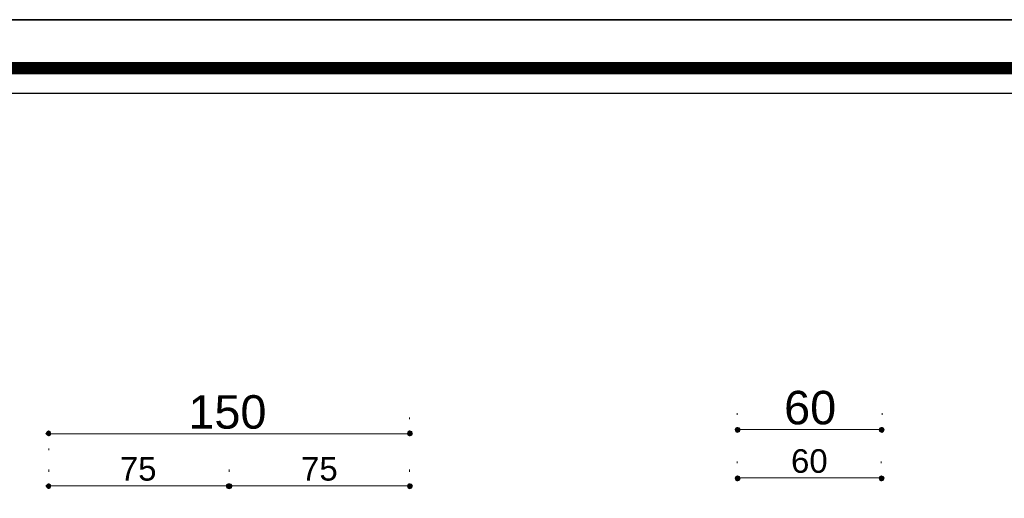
# Model space of a CAD drawing. Header units: metres. Extents: x 5.7 to 89.8, y 4 to 63.5.
# Tile 40 of 59: x 36.9 to 47.9, y 58.2 to 63.5. Entities that reach past the tile are written whole.
import ezdxf

# ---------------------------------------------------------------- set-up
doc = ezdxf.new("R2010")
doc.units = ezdxf.units.M
doc.header["$MEASUREMENT"] = 0
for name, color, linetype in [('PDF8_dim', 7, 'Continuous'), ('PDF8_KADR', 7, 'Continuous'), ('PDF8_Text', 7, 'Continuous')]:
    doc.layers.add(name, color=color, linetype=linetype)
doc.styles.add('PDF Arial', font='arial.ttf')

msp = doc.modelspace()

# ---------------------------------------------------------------- linework, layer by layer
at = {"layer": 'PDF8_dim', "lineweight": 20}
for points in [[(44.913, 59.103), (44.913, 59.084)], [(46.522, 59.103), (46.522, 59.084)], [(41.273, 59.055), (41.273, 59.036)], [(37.295, 58.872), (37.334, 58.872), (41.205, 58.872), (41.244, 58.872)], [(44.952, 58.92), (44.981, 58.92), (46.454, 58.92), (46.483, 58.92)], [(37.266, 58.689), (37.266, 58.709)], [(44.913, 58.564), (44.913, 58.545)], [(46.512, 58.564), (46.512, 58.545)], [(37.266, 58.477), (37.266, 58.449)], [(41.273, 58.477), (41.273, 58.449)], [(39.231, 58.294), (39.202, 58.294), (37.334, 58.294), (37.295, 58.294)], [(39.308, 58.294), (39.337, 58.294), (41.205, 58.294), (41.244, 58.294)], [(46.483, 58.381), (46.454, 58.381), (44.981, 58.381), (44.952, 58.381)]]:
    msp.add_lwpolyline(points, dxfattribs=at)
msp.add_lwpolyline([(39.27, 58.449), (39.27, 58.477)], close=True, dxfattribs=at)
at = {"layer": 'PDF8_dim', "transparency": 33554559}
for points in [[(44.913, 58.949), (44.894, 58.94), (44.913, 58.92)], [(44.913, 58.92), (44.942, 58.94), (44.913, 58.949)], [(46.522, 58.92), (46.522, 58.949), (46.493, 58.94)], [(46.541, 58.94), (46.522, 58.92), (46.522, 58.949)], [(37.247, 58.901), (37.266, 58.872), (37.228, 58.872)], [(37.228, 58.872), (37.247, 58.853), (37.266, 58.872)], [(37.266, 58.911), (37.247, 58.901), (37.266, 58.872)], [(37.247, 58.853), (37.266, 58.872), (37.266, 58.843)], [(37.266, 58.872), (37.286, 58.901), (37.266, 58.911)], [(37.295, 58.872), (37.266, 58.872), (37.286, 58.901)], [(37.266, 58.872), (37.266, 58.843), (37.286, 58.853)], [(37.286, 58.853), (37.295, 58.872), (37.266, 58.872)], [(41.254, 58.901), (41.244, 58.872), (41.273, 58.872)], [(41.244, 58.872), (41.273, 58.872), (41.254, 58.853)], [(41.273, 58.872), (41.273, 58.911), (41.254, 58.901)], [(41.273, 58.872), (41.254, 58.853), (41.273, 58.843)], [(41.302, 58.901), (41.273, 58.872), (41.273, 58.911)], [(41.311, 58.872), (41.302, 58.901), (41.273, 58.872)], [(41.273, 58.843), (41.302, 58.853), (41.273, 58.872)], [(41.302, 58.853), (41.273, 58.872), (41.311, 58.872)], [(44.894, 58.94), (44.913, 58.92), (44.885, 58.92)], [(44.885, 58.92), (44.894, 58.892), (44.913, 58.92)], [(44.894, 58.892), (44.913, 58.92), (44.913, 58.882)], [(44.952, 58.92), (44.913, 58.92), (44.942, 58.94)], [(44.913, 58.92), (44.913, 58.882), (44.942, 58.892)], [(44.942, 58.892), (44.952, 58.92), (44.913, 58.92)], [(46.493, 58.94), (46.483, 58.92), (46.522, 58.92)], [(46.483, 58.92), (46.522, 58.92), (46.493, 58.892)], [(46.522, 58.92), (46.493, 58.892), (46.522, 58.882)], [(46.551, 58.92), (46.541, 58.94), (46.522, 58.92)], [(46.522, 58.882), (46.541, 58.892), (46.522, 58.92)], [(46.541, 58.892), (46.522, 58.92), (46.551, 58.92)], [(44.894, 58.4), (44.913, 58.381), (44.885, 58.381)], [(44.913, 58.41), (44.894, 58.4), (44.913, 58.381)], [(44.913, 58.381), (44.942, 58.4), (44.913, 58.41)], [(44.952, 58.381), (44.913, 58.381), (44.942, 58.4)], [(46.493, 58.4), (46.483, 58.381), (46.512, 58.381)], [(46.512, 58.381), (46.512, 58.41), (46.493, 58.4)], [(46.541, 58.4), (46.512, 58.381), (46.512, 58.41)], [(46.551, 58.381), (46.541, 58.4), (46.512, 58.381)], [(37.247, 58.314), (37.266, 58.294), (37.228, 58.294)], [(37.228, 58.294), (37.247, 58.266), (37.266, 58.294)], [(37.266, 58.323), (37.247, 58.314), (37.266, 58.294)], [(37.247, 58.266), (37.266, 58.294), (37.266, 58.256)], [(37.266, 58.294), (37.286, 58.314), (37.266, 58.323)], [(37.295, 58.294), (37.266, 58.294), (37.286, 58.314)], [(37.266, 58.294), (37.266, 58.256), (37.286, 58.266)], [(37.286, 58.266), (37.295, 58.294), (37.266, 58.294)], [(39.241, 58.314), (39.231, 58.294), (39.27, 58.294)], [(39.231, 58.294), (39.27, 58.294), (39.241, 58.266)], [(39.27, 58.294), (39.27, 58.323), (39.241, 58.314)], [(39.25, 58.314), (39.27, 58.294), (39.241, 58.294)], [(39.241, 58.294), (39.25, 58.266), (39.27, 58.294)], [(39.27, 58.294), (39.241, 58.266), (39.27, 58.256)], [(39.27, 58.323), (39.25, 58.314), (39.27, 58.294)], [(39.25, 58.266), (39.27, 58.294), (39.27, 58.256)], [(39.27, 58.294), (39.299, 58.314), (39.27, 58.323)], [(39.289, 58.314), (39.27, 58.294), (39.27, 58.323)], [(39.308, 58.294), (39.27, 58.294), (39.299, 58.314)], [(39.299, 58.294), (39.289, 58.314), (39.27, 58.294)], [(39.27, 58.294), (39.27, 58.256), (39.299, 58.266)], [(39.299, 58.266), (39.308, 58.294), (39.27, 58.294)], [(39.27, 58.256), (39.289, 58.266), (39.27, 58.294)], [(39.289, 58.266), (39.27, 58.294), (39.299, 58.294)], [(41.254, 58.314), (41.244, 58.294), (41.273, 58.294)], [(41.244, 58.294), (41.273, 58.294), (41.254, 58.266)], [(41.273, 58.294), (41.273, 58.323), (41.254, 58.314)], [(41.273, 58.294), (41.254, 58.266), (41.273, 58.256)], [(41.302, 58.314), (41.273, 58.294), (41.273, 58.323)], [(41.311, 58.294), (41.302, 58.314), (41.273, 58.294)], [(41.273, 58.256), (41.302, 58.266), (41.273, 58.294)], [(41.302, 58.266), (41.273, 58.294), (41.311, 58.294)], [(44.885, 58.381), (44.894, 58.352), (44.913, 58.381)], [(44.894, 58.352), (44.913, 58.381), (44.913, 58.343)], [(44.913, 58.381), (44.913, 58.343), (44.942, 58.352)], [(44.942, 58.352), (44.952, 58.381), (44.913, 58.381)], [(46.483, 58.381), (46.512, 58.381), (46.493, 58.352)], [(46.512, 58.381), (46.493, 58.352), (46.512, 58.343)], [(46.512, 58.343), (46.541, 58.352), (46.512, 58.381)], [(46.541, 58.352), (46.512, 58.381), (46.551, 58.381)]]:
    msp.add_solid(points, dxfattribs=at)
at = {"layer": 'PDF8_KADR', "lineweight": 25}
for points in [[(5.695, 4.013), (89.785, 4.013), (89.785, 63.476), (5.695, 63.476)], [(5.695, 63.476), (89.785, 63.476), (89.785, 4.013), (5.695, 4.013)], [(6.514, 4.832), (88.841, 4.832), (88.841, 62.657), (6.514, 62.657)]]:
    msp.add_lwpolyline(points, close=True, dxfattribs=at)
at = {"layer": 'PDF8_KADR', "lineweight": 0, "const_width": 0.135}
msp.add_lwpolyline([(6.235, 62.937), (6.235, 4.552), (89.111, 4.552), (89.111, 62.937)], close=True, dxfattribs=at)

# ---------------------------------------------------------------- texts
at = {"layer": 'PDF8_Text', "attachment_point": 7, "style": 'PDF Arial'}
for s, insert, char_height in [('150', (38.817, 58.924), 0.3723), ('60', (45.434, 58.972), 0.3723), ('60', (45.511, 58.435), 0.262), ('75', (38.056, 58.348), 0.262), ('75', (40.069, 58.348), 0.262)]:
    msp.add_mtext(s, dxfattribs=dict(at, insert=insert, char_height=char_height))

doc.saveas('drawing.dxf')
